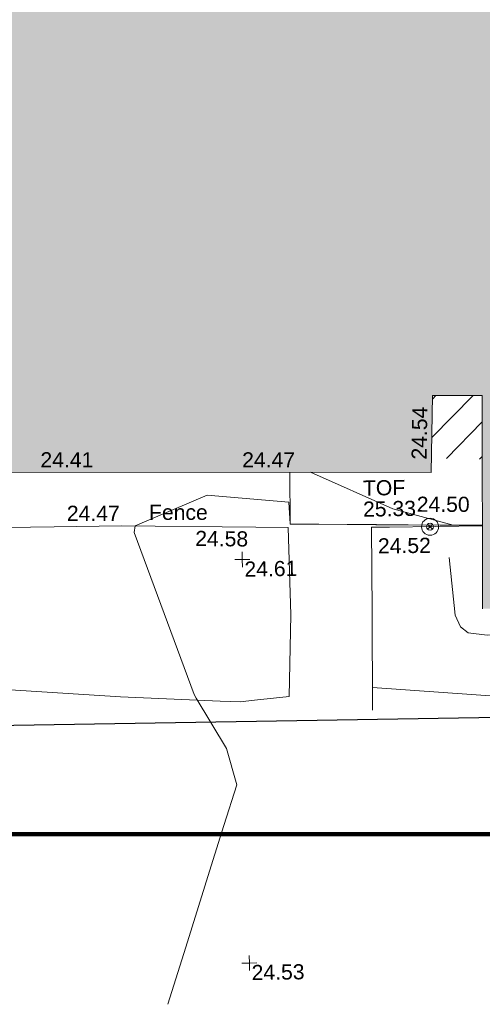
# Model space of a CAD drawing. Header units: millimetres. Extents: x -287732 to 520720, y -88450 to 287754.
# Tile 66 of 256: x -96322 to -84856, y -78039 to -53643. Entities that reach past the tile are written whole.
import ezdxf

# ---------------------------------------------------------------- set-up
doc = ezdxf.new("R2010")
doc.units = ezdxf.units.MM
doc.linetypes.add('IMPORT-UG_ELEC_STREET LIGHTING_QLB2 _2_', pattern=[2700, 1500, -300.0000000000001, 0, -250, 150, -300.0000000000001, 0, -200])
for name, color, linetype, lineweight, true_color in [('00__TOPO__TOP_OF_FENCE_SYMBOL', 7, 'Continuous', 9, 0x666666), ('00_UAV_BUILDING_OUTLINE', 5, 'Continuous', 9, 0x0000ff), ('00_UAV_FENCE', 7, 'Continuous', 9, 0x264c2f), ('00_UAV_FORM_LINES', 7, 'Continuous', 9, 0x666666), ('00_UAV_LEVEL_SPOT', 7, 'Continuous', 9, 0x666666), ('00_UAV_TOP_OF_FENCE', 6, 'Continuous', 9, 0xff00ff), ('01_DTM_CONTOUR_MNR', 7, 'Continuous', 9, 0xa5a552), ('12333-PUM-2D-U-0001-C01 - Rev2_REVIT IMPORT_dwg', 7, 'Continuous', 9, 0x767676), ('A_RHA_Line', 7, 'Continuous', 9, 0x00a600), ('HATCHING', 4, 'Continuous', 9, 0x00ffff), ('PUM-SURVEY BOUNDARY_EXTENT', 190, 'Continuous', 25, 0x7f00ff)]:
    doc.layers.add(name, color=color, linetype=linetype, lineweight=lineweight, true_color=true_color)
doc.layers.add('00_UAV_SURFACE', color=7, linetype='Continuous', lineweight=9)
doc.layers.add('A_RHA_Detail', color=7, linetype='Continuous', lineweight=9)
doc.styles.add('Swis721 Lt BT_2', font='swissl.ttf', dxfattribs={"height": 375})

# ---------------------------------------------------------------- blocks, each defined once
blk = doc.blocks.new('12333-PUM-2D-U-0001-C01 - Rev2_REVIT IMPORT_dwg_MSL_Node_LineworkTOF-2077248-Site Location Plan Proposed')
at = {"layer": '00__TOPO__TOP_OF_FENCE_SYMBOL', "color": 254, "true_color": 0xcccccc, "flags": 128}
for points in [[(165.3591892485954, 165.3591892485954), (0, 0), (-165.3591892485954, 165.3591892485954)], [(165.3591892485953, -165.3591892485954), (0, 0), (-165.3591892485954, -165.3591892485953)]]:
    blk.add_lwpolyline(points, dxfattribs=at)
at = {"layer": '00__TOPO__TOP_OF_FENCE_SYMBOL', "color": 254, "true_color": 0xcccccc}
for radius in [562.5594001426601, 233.853208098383]:
    blk.add_circle((0, 0), radius, dxfattribs=at)
blk = doc.blocks.new('12333-PUM-2D-U-0001-C01 - Rev2_REVIT IMPORT_dwg_UAV-2077255-Site Location Plan Proposed')
at = {"layer": '00_UAV_LEVEL_SPOT', "color": 254, "true_color": 0xcccccc, "flags": 128}
for points in [[(0, -500.0000000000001), (0, 0), (-500.0000000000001, 0)], [(500.0000000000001, 0), (0, 0), (0, 500.0000000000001)]]:
    blk.add_lwpolyline(points, dxfattribs=at)
blk = doc.blocks.new('12333-PUM-2D-U-0001-C01 - Rev2_REVIT IMPORT_dwg_MGS62954_T2_Galway_ITM_3d_Rev1-2077680-Site Location Plan Proposed')
at = {"layer": '00_UAV_FENCE', "color": 254, "true_color": 0xcccccc, "flags": 128}
for points in [[(533811104.959492, 725486585.7881994), (533811175.9594919, 725488610.7881994), (533811149.9594918, 725490774.7881994), (533810345.8404023, 725490797.1789246), (533807019.9594918, 725490889.7881994), (533805348.5176394, 725490892.701811), (533803577.9594919, 725490895.7881993), (533800349.3095831, 725490962.0576967), (533799923.9594918, 725490970.7881994), (533796138.454769, 725491023.7099924)], [(533813161.9593904, 725486206.7869415), (533813193.9598997, 725488646.7932326), (533813212.9593901, 725490740.7869414), (533813664.5362238, 725490738.3129045), (533815960.3244005, 725490725.7350568)]]:
    blk.add_lwpolyline(points, dxfattribs=at)
at = {"layer": '00_UAV_FORM_LINES', "color": 254, "true_color": 0xcccccc, "flags": 128}
for points in [[(533815124.9595, 725489955.7880001), (533815253.9595001, 725488524.788), (533815373.9595002, 725488239.7880001), (533815560.9595, 725488088.7880001), (533816035.9595001, 725488017.7880001), (533820435.9595, 725488015.788), (533820564.9595001, 725488062.7880002), (533820642.9595, 725488247.7880001), (533820788.9595, 725490339.7880001)], [(533794750.8111495, 725487179.853159), (533797411.5655001, 725487175.5845002), (533801850.5655, 725487064.5845002), (533806920.5655, 725486647.5845001), (533809393.5655001, 725486497.5845001), (533809883.5655002, 725486477.5845002), (533810238.5655, 725486510.5845001), (533811104.959492, 725486585.7881994)], [(533813169.4039645, 725486774.4292417), (533816671.9595, 725486462.7880001), (533820450.9595, 725486527.7880002), (533821297.9595002, 725486471.7880001), (533824522.9595, 725486527.7880002), (533826171.9594918, 725487008.7881993)]]:
    blk.add_lwpolyline(points, dxfattribs=at)
at = {"layer": '00_UAV_SURFACE', "color": 254, "true_color": 0xcccccc, "flags": 128}
blk.add_lwpolyline([(533811213.9292477, 725492139.4633039), (533811204.9594918, 725490856.7881993), (533813338.9594918, 725490808.7881993), (533814921.0192175, 725490767.2861083), (533815244.9594918, 725490758.7881993), (533815960.6766946, 725490747.3961611)], dxfattribs=at)
at = {"layer": '01_DTM_CONTOUR_MNR', "color": 254, "true_color": 0xcccccc, "flags": 128}
blk.add_lwpolyline([(533807960.7265759, 725479012.179727), (533808430.0000002, 725480420), (533809096.6666667, 725482420.0000001), (533809430.0000002, 725483420.0000001), (533809763.3333335, 725484420), (533809525.3669725, 725485324.6330276), (533808797.309719, 725486582.64637), (533808748.6158999, 725486673.7341169), (533807331.9910856, 725490719.0048859), (533807360.0000001, 725490880.0000001), (533809160.3070102, 725491609.3100225), (533811177.7264984, 725491403.0883782), (533811200.0000001, 725490860), (533813321.1130832, 725490799.8301216), (533815240, 725490760), (533813748.1797935, 725491185.643723), (533811728.9173644, 725492130.2571841)], dxfattribs=at)
at = {"xscale": 0.375, "yscale": 0.375, "zscale": 0.375}
for name, p in [('12333-PUM-2D-U-0001-C01 - Rev2_REVIT IMPORT_dwg_MSL_Node_LineworkTOF-2077248-Site Location Plan Proposed', (533814665.5524937, 725490729.9757774)), ('12333-PUM-2D-U-0001-C01 - Rev2_REVIT IMPORT_dwg_UAV-2077255-Site Location Plan Proposed', (533810000.0000001, 725490000)), ('12333-PUM-2D-U-0001-C01 - Rev2_REVIT IMPORT_dwg_UAV-2077255-Site Location Plan Proposed', (533810000.0000001, 725480000))]:
    blk.add_blockref(name, p, dxfattribs=at)
at = {"layer": '00_UAV_BUILDING_OUTLINE', "color": 251, "true_color": 0x666666, "char_height": 375, "width": 1495.902363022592, "attachment_point": 1, "line_spacing_factor": 1.005061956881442, "style": 'Swis721 Lt BT_2'}
for s, insert, rotation in [('24.54', (533814235.1728937, 725492404.8938239), 88.13101144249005), ('24.41', (533805043.3786805, 725492745.0790985), 358.97586834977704), ('24.47', (533810042.1271614, 725492655.7196059), 358.9758683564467)]:
    blk.add_mtext(s, dxfattribs=dict(at, insert=insert, rotation=rotation))
at = {"layer": '00_UAV_FENCE', "color": 251, "true_color": 0x666666, "char_height": 375, "attachment_point": 1, "line_spacing_factor": 1.005061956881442, "style": 'Swis721 Lt BT_2'}
for s, insert, width, rotation in [('24.47', (533805675.4749898, 725491407.8712183), 1495.902363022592, 358.9441595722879), ('Fence', (533807711.567059, 725491397.3575385), 1681.10932225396, 358.9441595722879), ('24.58', (533808848.2257665, 725490729.9432225), 1495.902363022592, 358.4050090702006), ('24.52', (533813367.781837, 725490465.724045), 1495.902363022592, 359.6860989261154)]:
    blk.add_mtext(s, dxfattribs=dict(at, insert=insert, width=width, rotation=rotation))
at = {"layer": '00_UAV_LEVEL_SPOT', "char_height": 375, "width": 1495.902363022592, "attachment_point": 1, "line_spacing_factor": 1.005061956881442, "style": 'Swis721 Lt BT_2'}
for s, insert in [('24.61', (533810048.475159, 725489946.7845222)), ('24.53', (533810051.8765643, 725479949.1441548))]:
    blk.add_mtext(s, dxfattribs=dict(at, insert=insert))
at = {"layer": '00_UAV_SURFACE', "color": 251, "true_color": 0x666666, "insert": (533814350.5998384, 725491480.6782527), "char_height": 375, "width": 1495.902363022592, "attachment_point": 1, "rotation": 358.8966516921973, "line_spacing_factor": 1.005061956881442, "style": 'Swis721 Lt BT_2'}
blk.add_mtext('24.50', dxfattribs=at)
at = {"layer": '00_UAV_TOP_OF_FENCE', "color": 251, "true_color": 0x666666, "char_height": 375, "attachment_point": 1, "line_spacing_factor": 1.005061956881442, "style": 'Swis721 Lt BT_2'}
for s, insert, width in [('TOF', (533813018.7499455, 725491903.238322), 1163.479615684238), ('25.33', (533813013.4823567, 725491382.0853605), 1495.902363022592)]:
    blk.add_mtext(s, dxfattribs=dict(at, insert=insert, width=width))
blk = doc.blocks.new('12333-PUM-2D-U-0001-C01 - Rev2_REVIT IMPORT_dwg-1620468-Site Location Plan Proposed')
at = {"layer": 'HATCHING', "true_color": 0xaaffff}
h = blk.add_hatch(dxfattribs=at)
h.set_pattern_fill('FP_16', color=131, style=0, pattern_type=2)
h.set_pattern_definition([(45, (-537532529.603, -725615860.767), (-441.9417382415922, 441.9417382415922), [])])
h.paths.add_polyline_path([(234369.3064911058, -125658.9338086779), (234446.6599045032, -122988.9117227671), (179388.3096446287, -122003.5679794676), (179363.6978377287, -123640.9009863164), (206293.8363412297, -124628.9075685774), (206290.5501528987, -124569.7561786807), (206938.2501529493, -124569.7561787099), (206947.4397099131, -124652.8868151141), (233013.1992122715, -125609.1812640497)])
h.paths.add_polyline_path([(174907.5235319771, -123477.4139123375), (174933.3096446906, -121891.5679794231), (173702.3096448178, -121877.5679794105), (173651.6077028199, -123431.3371680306), (174905.6298136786, -123477.3444360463)])
h.paths.add_polyline_path([(159721.547328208, -122920.27439204), (159904.4517912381, -111903.0328667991), (158563.2467851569, -111879.2436715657), (158589.0357870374, -109772.8185664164), (158373.9253990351, -109775.6867047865), (158370.3491470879, -109980.5700416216), (155694.9248368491, -109935.2903896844), (155692.2158924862, -109709.7195192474), (155494.3143352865, -109721.1920731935), (155485.028390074, -109936.3912852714), (152807.4510505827, -109884.8893472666), (152795.3959974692, -109655.224887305), (152583.1537481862, -109660.9611641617), (152592.3323282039, -109881.1344360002), (149925.833717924, -109814.5441086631), (149912.9167954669, -109603.598394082), (149694.9003951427, -109605.0531130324), (149691.1019497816, -109814.7765384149), (147017.0765653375, -109763.7715637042), (147021.8331777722, -109560.5763164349), (146818.1953435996, -109554.8400395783), (146814.5737411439, -109762.3215053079), (144110.6318125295, -109713.0393818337), (144114.4568605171, -109486.0507021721), (143925.6776563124, -109487.438783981), (143931.4139329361, -110115.5611180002), (142484.0399683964, -110116.1256450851), (142244.9157206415, -119793.7719020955), (129330.9157206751, -119500.7719020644), (129347.2801056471, -121063.1336257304), (126956.406162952, -120953.7411768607), (126960.4964415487, -121718.3446688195), (159714.9884226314, -122920.0337604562)])
h.paths.add_polyline_path([(122525.9895288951, -121555.6525230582), (122533.2801053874, -120943.1336255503), (89020.51079507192, -120326.4114062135), (121594.2501528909, -121521.4690881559), (121600.900532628, -121140.7561787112), (121937.150152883, -121140.756178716), (121930.4997731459, -121521.7561786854), (121609.1773617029, -121522.016734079), (122522.5907249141, -121555.5278285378)])
h.paths.add_polyline_path([(150931.250152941, -118397.5561787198), (150784.3126787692, -118238.6011476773), (150969.3501528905, -118016.5561786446), (151150.1291055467, -118251.6368769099)])
h.paths.add_polyline_path([(144835.2501529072, -115197.1561787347), (144568.5501529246, -115044.7561786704), (144682.8501528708, -114816.1561787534), (144987.6501529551, -114892.3561786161), (144908.4833747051, -115050.6897351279)])
at = {"layer": 'PUM-SURVEY BOUNDARY_EXTENT', "color": 201, "true_color": 0xd4aaff, "flags": 128}
blk.add_lwpolyline([(-21906.01273755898, -123457.4223580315), (-2098.168207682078, -126030.8676029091), (83005.28964062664, -129779.4166909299), (238850.3501530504, -129934.3561786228), (250219.884756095, -124846.6959691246)], dxfattribs=at)
blk.add_blockref('12333-PUM-2D-U-0001-C01 - Rev2_REVIT IMPORT_dwg_MGS62954_T2_Galway_ITM_3d_Rev1-2077680-Site Location Plan Proposed', (-533641079.6498471, -725615854.3561786))

msp = doc.modelspace()

# ---------------------------------------------------------------- hatches: boundary and pattern name
at = {"layer": 'A_RHA_Detail', "true_color": 0xc0c0c0}
h = msp.add_hatch(color=9, dxfattribs=at)
h.paths.add_polyline_path([(-80880.60083809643, -68502.79057078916), (-80400.865924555, -68483.41509113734), (-80400.865924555, -62984.64684185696), (-24474.85765177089, -63009.32043784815), (-24456.14471271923, -50840.30023858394), (-36622.55041039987, -50831.65104353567), (-36622.55041039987, -44228.57792613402), (-50959.0526582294, -44218.38599194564), (-50959.0526582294, -42573.78171514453), (-54563.9325804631, -42571.21897729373), (-54565.69773352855, -45054.17447474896), (-92408.82109321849, -45027.27149621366), (-92411.78875845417, -49201.74309222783), (-100061.9988811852, -49201.74309222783), (-100052.2214449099, -64852.82557838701), (-86120.90825229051, -64852.82557838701), (-86092.1662649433, -62957.90041523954), (-84861.10047608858, -62957.90041523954), (-84854.79052929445, -68240.109737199), (-80870.60226892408, -68240.10973722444)])
h.paths.add_polyline_path([(-137238.9269902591, -68461.9384092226), (-132719.7426408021, -68433.0633692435), (-132847.0731201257, -62850.04282283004), (-130454.6837966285, -62916.63108078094), (-130498.2830220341, -61355.85393642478), (-117581.136331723, -61423.42893438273), (-117492.3908565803, -49183.91309190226), (-125136.5200282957, -49178.47881952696), (-125133.572703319, -45032.61887136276), (-163007.1824077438, -45005.6942194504), (-163007.1824076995, -44090.2963411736), (-163123.8521269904, -44090.21339942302), (-163122.6389897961, -42383.75184302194), (-166563.8543419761, -42383.75184298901), (-166565.034908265, -44044.39824208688), (-193158.4656786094, -44025.49275805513), (-193195.152889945, -62863.65652504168), (-137269.7106414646, -62916.63108078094), (-137254.3708868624, -65679.90523788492)])
h.paths.add_polyline_path([(120310.9497607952, -32334.28230164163), (120312.4652266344, -31610.73011961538), (133451.2244789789, -31638.24899384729), (133469.2230092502, -19717.98315780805), (121295.7536929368, -19692.48606430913), (121319.8434528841, -8190.941560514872), (112277.0825930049, -8172.001674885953), (112263.1770823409, -14811.1234547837), (78285.85310969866, -14739.95861438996), (78292.82277619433, -8167.077575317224), (75241.99098605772, -8160.673431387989), (69355.76844233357, -8152.931592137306), (69353.6659720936, -9156.74635762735), (68372.60878945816, -9154.691552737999), (68372.60878945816, -13705.52853215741), (69333.7233474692, -13707.54156770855), (69325.07112547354, -16249.53369228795), (66623.4489111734, -16249.53369228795), (66619.79243935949, -17995.29925530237), (65989.07757494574, -17995.2992552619), (65985.44262772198, -19730.78799483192), (57152.23993377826, -19712.28702421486), (57127.42535098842, -31559.89463417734), (70277.87165424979, -31587.43801817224), (70277.87165431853, -32271.7414715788), (78263.96947909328, -32285.12944888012), (78266.62661740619, -31019.79372153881), (112335.8856506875, -31091.15111860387), (112335.8856506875, -32317.57330553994), (119781.4233959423, -32333.17321913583)])
h.paths.add_polyline_path([(7503.717409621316, -1791.439263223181), (15482.43097392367, -674.0213231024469), (15484.0826588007, 148.1327206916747), (56188.28042539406, 205.5276654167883), (56155.84326007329, 14338.3166313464), (18016.62665935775, 14236.48149539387), (17967.9025208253, 34313.18372071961), (21727.10644863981, 34324.0692624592), (21708.90974962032, 40608.10218321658), (18009.66447159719, 40608.10218321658), (17995.54603706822, 45483.75063442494), (9770.084204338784, 45420.6329473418), (3966.213879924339, 45446.76585222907), (3984.771235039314, 14176.56786832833), (1023.062455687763, 14176.56786837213), (-276.5134647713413, 14190.52623461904), (-231.6790044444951, 5968.135265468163), (-226.4491536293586, 193.7444677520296), (553.0869992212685, 183.4716499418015), (7477.609307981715, 143.2867586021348), (7488.638446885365, -674.0213231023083)])
h.paths.add_polyline_path([(77755.59663317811, 53.47451145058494), (77729.51881611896, 1699.844979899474), (94464.47132486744, 1659.976083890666), (94606.37913471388, 17991.390236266), (88810.4190114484, 18015.03260816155), (88799.89418497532, 14436.74271609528), (69413.88950349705, 14457.8773889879), (69377.35724448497, 99.62816357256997), (75241.99098605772, 67.32134432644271)])
h.paths.add_polyline_path([(61252.12079701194, 46453.95617366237), (105774.7348988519, 46472.68783506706), (105768.2642198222, 61852.61234306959), (92285.13876309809, 61852.61234306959), (92308.59670399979, 65784.30757140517), (96107.4668000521, 65767.60445243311), (96059.68081117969, 75209.20847378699), (101084.8427276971, 75071.88872764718), (104988.0046543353, 74765.36560406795), (108403.6894220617, 74363.8408943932), (112009.2703903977, 73787.25420861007), (115645.3524815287, 73049.69667206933), (116890.8108051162, 72761.69136252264), (120208.9929833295, 71893.18353872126), (120865.241739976, 71703.68484519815), (124135.6329506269, 70669.67317906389), (127435.6253142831, 69480.50055823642), (127820.4368670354, 69394.93141813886), (128274.3081769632, 69331.69585753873), (128731.8791144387, 69306.66104516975), (129189.9401488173, 69320.00258290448), (129645.2782985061, 69371.62688826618), (130094.6997111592, 69461.17185603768), (130535.0520071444, 69588.00939074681), (130963.246434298, 69751.24981927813), (131376.2795165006, 69949.74812590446), (131771.2541232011, 70182.11198903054), (132162.5575600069, 70460.5404660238), (132496.0921583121, 70741.69081113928), (132820.871367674, 71064.98072578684), (133117.4593294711, 71414.31364272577), (133383.77568926, 71787.23923950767), (133616.5473239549, 72178.5372844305), (133817.1647262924, 72590.54524898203), (133982.6025969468, 73017.89547513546), (134111.7005086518, 73457.59040801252), (134203.5529320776, 73906.54590458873), (134257.5155883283, 74361.61286216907), (134272.5462649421, 74819.5993153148), (134250.5259875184, 75277.29281745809), (134189.6227572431, 75731.48297747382), (134090.9274700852, 76178.98397757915), (133955.1324028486, 76616.65691993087), (133783.1900598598, 77041.43184345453), (133576.3064937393, 77450.32925647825), (133335.932843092, 77840.48103920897), (133063.7551572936, 78209.15055532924), (132761.6825665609, 78553.75185442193), (132431.8338935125, 78871.8678050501), (132076.5227905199, 79161.26705197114), (131698.2415080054, 79419.91966861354), (131299.6434187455, 79646.01139197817), (131093.5942456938, 79746.34209763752), (132146.0467355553, 83110.22226145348), (122787.7632953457, 86282.54285518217), (121604.3555412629, 82800.3591886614), (117095.9864227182, 83870.84033785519), (116841.9598400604, 83526.35449572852), (116120.5435466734, 91221.93611972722), (110237.7341284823, 91274.27491021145), (110194.3680786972, 90435.39030214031), (104988.0046543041, 90486.49901390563), (104973.2761846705, 94309.82427956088), (103746.1314668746, 94309.8242795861), (103839.9937121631, 122852.1474271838), (96365.09202306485, 122931.9599470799), (96350.3400238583, 123952.4168585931), (104555.5505249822, 123902.1925226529), (104607.3234458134, 120248.5396156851), (125502.5015002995, 120134.1933400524), (125662.0200253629, 137657.3796882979), (114479.5865733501, 137699.2256881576), (114382.306264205, 129149.9458158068), (104644.159003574, 129187.9975073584), (104577.9931702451, 126217.3903144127), (101184.4926406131, 126159.1566967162), (101264.6166812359, 135959.2655565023), (89967.23178808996, 135988.8856164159), (89927.63362986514, 125823.6463181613), (93630.53562302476, 125840.7948842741), (93580.65688892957, 122931.9599470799), (88697.38835376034, 122904.7310126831), (88679.3898954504, 95739.09143775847), (86378.25848996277, 95739.09143775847), (86378.18187189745, 96178.1008337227), (83279.50743284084, 96200.92083327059), (83273.62493422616, 95735.74732133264), (70169.67509619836, 95733.22421950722), (70166.26842742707, 96272.07409347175), (66674.99731294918, 96257.14073655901), (66654.74538556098, 95755.71092136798), (65784.77231079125, 95755.71092136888), (65887.65094984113, 117470.630565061), (53473.3427162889, 117487.9046429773), (53434.44066309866, 98570.46349063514), (40649.41626916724, 98570.46349063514), (40610.16711559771, 94406.01479078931), (38853.82372868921, 94410.36303440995), (38848.65589191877, 89463.65332729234), (40612.46601912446, 89518.45976927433), (40665.38257362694, 86257.73741128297), (38372.19584460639, 86305.72309285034), (38369.79374539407, 76901.0507917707), (50937.9512507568, 76944.40198294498), (50922.88567286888, 74598.78180889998), (56484.9061132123, 74588.85093771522), (56484.9061132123, 75194.85181995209), (92465.4037153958, 75233.0258166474), (92645.92783662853, 71766.64845094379), (89810.55521366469, 69362.83965827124), (85313.16173974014, 69360.94750420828), (85313.16173974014, 66907.4050808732), (75210.14498263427, 66903.15451589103), (75210.14498263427, 63815.70944550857), (70819.40014309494, 63815.70999200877), (70819.21601505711, 64253.35708059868), (69456.83415683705, 64253.35708059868), (69455.7195737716, 66901.99623166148), (61303.32856759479, 66898.5668068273), (61304.56054988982, 63970.32021231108), (70500.41048208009, 63970.32021219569), (70500.4088543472, 61852.59006207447), (61245.6438848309, 61848.69637488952), (61252.03558504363, 46656.49344428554)])
h.paths.add_polyline_path([(-17153.16561239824, 48569.32684293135), (-17153.16561224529, 60770.38083685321), (-29362.88357759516, 60774.70428694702), (-29362.88357759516, 67399.20394580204), (-43507.24466814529, 67405.01911303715), (-43488.5313307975, 69093.07334175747), (-45766.41866231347, 69109.32868388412), (-45794.3462003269, 67405.01911303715), (-47272.11273194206, 67404.2124544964), (-47272.44887633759, 66454.91798908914), (-86004.56386332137, 66468.63299519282), (-86006.66970787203, 60521.58362721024), (-92662.87722510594, 60521.58362721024), (-92665.2138765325, 50184.35611932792), (-79752.0168396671, 50179.78309939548), (-79752.016597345, 48591.4932381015), (-17157.7163123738, 48569.32845417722)])
h.paths.add_polyline_path([(-201056.4185878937, 48628.75479108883), (-138377.9751621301, 48634.64535779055), (-138377.9751621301, 50133.28201003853), (-125467.710581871, 50134.49626164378), (-125468.6909603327, 60566.1903686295), (-132186.8595614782, 60565.86652591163), (-132187.4203588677, 66533.0197876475), (-170643.3098734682, 66805.61809689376), (-170643.3098732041, 67738.78475848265), (-200340.0100486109, 67488.93693764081), (-200348.7171487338, 60827.78025104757), (-201057.5650552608, 60827.71357558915), (-201056.6510294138, 51102.04313372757)])
h.paths.add_polyline_path([(-240051.5126725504, 54769.19491160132), (-239444.490259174, 54811.10754483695), (-239186.5396223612, 54841.92927608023), (-238764.8191577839, 54940.98166103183), (-238382.4735933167, 55122.46891388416), (-237990.3402229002, 55354.87497234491), (-237269.2031023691, 55936.21515020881), (-237032.4836384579, 56225.56611516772), (-236793.0039602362, 56569.31473944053), (-236554.5880578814, 57004.26389721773), (-236432.7219585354, 57267.46508908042), (-236300.081527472, 57753.26238983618), (-236250.7285154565, 58017.17885684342), (-236235.6490609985, 58516.21786804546), (-236233.2538429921, 58987.85640053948), (-236213.7029795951, 59823.48083769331), (-236363.8287855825, 59820.86038205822), (-236634.0279869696, 60698.06075827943), (-236391.9547756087, 61432.19726339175), (-236225.4740089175, 61435.10319600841), (-236201.6036569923, 62637.68779596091), (-232563.5271750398, 62639.28734435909), (-232563.5271750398, 63049.03842404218), (-232732.1945866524, 63049.15302218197), (-232860.1521277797, 63457.95890274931), (-232731.606808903, 63914.24862697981), (-232560.8209656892, 63914.24862697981), (-232515.1276847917, 70598.00033009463), (-240628.6947849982, 70598.85496273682), (-240629.7923196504, 72350.98321577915), (-246412.6011212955, 72347.36085933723), (-246412.6011212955, 70616.45923936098), (-254449.5805725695, 70618.60952619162), (-254454.637144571, 70754.06491720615), (-254469.7140363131, 73191.66276250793), (-263883.2532625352, 73267.83063688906), (-263902.4181505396, 68260.74348553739), (-263714.8217520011, 68259.82096572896), (-263552.9672900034, 67819.65434396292), (-263719.0883117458, 67392.2068408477), (-263913.6298699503, 67392.20684284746), (-263956.7001913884, 58633.76423459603), (-260181.1963171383, 58611.22607638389), (-260192.3146983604, 56354.25111579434), (-257184.684388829, 56339.46086021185), (-257213.4419957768, 57092.93866021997), (-257338.5163846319, 57093.27331223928), (-257471.0109294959, 57531.74572308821), (-257338.5163845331, 58062.22513696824), (-257203.4956297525, 58064.06881289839), (-257173.5751889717, 58598.54056692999), (-256478.2273617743, 58575.27357994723), (-256478.2273617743, 58788.51859473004), (-256013.0091299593, 58911.92701534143), (-255397.0786664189, 58780.99767617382), (-255397.0786664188, 58595.982422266), (-243809.885361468, 58585.92793201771), (-243805.3570672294, 58352.04527760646), (-243740.939469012, 57884.52572680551), (-243619.0830608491, 57421.84877545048), (-243424.3877545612, 56943.65915412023), (-243247.1437899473, 56608.24157713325), (-243003.0710579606, 56249.99021479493), (-242732.2093200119, 55932.75703082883), (-242371.7230178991, 55603.12658811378), (-242141.255125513, 55424.88676767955), (-241804.9643037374, 55216.88439822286), (-241529.4640827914, 55077.02869055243), (-241100.6275144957, 54917.18295003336), (-240836.2134980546, 54840.82833176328), (-240453.4486195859, 54788.60784130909), (-240218.9578693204, 54777.28227442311)])
h.paths.add_polyline_path([(40276.69022552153, 59895.36417752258), (40328.62676029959, 69196.9439153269), (36588.99968785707, 69217.8245910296), (36619.46637569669, 74674.25962428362), (32264.36460078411, 74687.02318924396), (32233.48293867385, 69156.26826306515), (11916.69390495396, 69269.70959686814), (11966.66200111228, 78218.75165974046), (29087.509017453, 78123.15526808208), (29143.44567205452, 88141.1370047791), (15719.348796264, 88216.09212953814), (15732.60379610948, 90589.9978889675), (4594.294101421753, 90652.19003489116), (4525.129359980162, 78265.12250449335), (10096.76365553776, 78234.01258731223), (10077.43887221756, 74773.03821910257), (4547.641142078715, 74803.91453678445), (4465.579974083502, 60107.1600234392), (19125.89094760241, 60025.30234268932), (19139.86249374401, 62527.53804644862), (31738.59196305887, 62457.19146404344), (31724.55430858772, 59943.11609815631), (38369.79364225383, 59906.01157293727)])
h.paths.add_polyline_path([(-246083.0241259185, 72334.29150213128), (-246083.0594797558, 72334.30275087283), (-246208.2905500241, 72334.29150213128)])
h.paths.add_polyline_path([(-114575.3004830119, 112178.0758695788), (-114575.3246435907, 112178.0758695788), (-114707.2752166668, 115801.5811617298)])
h.paths.add_polyline_path([(-154699.9178765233, 101760.4080976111), (-114382.050333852, 101776.0542914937), (-114382.050333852, 106926.9360164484), (-113755.641395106, 106927.1792101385), (-113757.5507412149, 111847.2721531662), (-114431.6837526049, 111847.2721531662), (-114431.8097758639, 112178.0758695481), (-114575.3004830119, 112178.0758695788), (-114578.9984943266, 121707.2390833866), (-123056.9849702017, 121707.2390833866), (-123068.8201032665, 156452.7036899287), (-119381.2340625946, 156454.1348067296), (-119381.2340625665, 160165.8597952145), (-115501.031452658, 160167.3662801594), (-115503.3750945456, 166206.5793118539), (-132411.7987151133, 166599.6604729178), (-132411.8243278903, 166665.6603411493), (-135275.0124468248, 166664.5490317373), (-135275.0124468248, 166628.1883101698), (-135911.3205076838, 166628.1944502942), (-135911.3479256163, 166352.1604668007), (-152521.1633846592, 166345.7146753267), (-152518.3680955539, 159142.6836790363), (-150699.3133726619, 159117.9265656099), (-150758.5477087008, 122560.691203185), (-151059.2005266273, 122560.691203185), (-151061.0981347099, 121302.4374932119), (-154138.3148337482, 121372.6012653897), (-154138.3148337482, 121865.1834517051), (-154704.3888425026, 121867.2611370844), (-154688.5451973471, 119352.3937021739), (-154745.5933227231, 119352.3715636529), (-154745.5763474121, 118722.1532660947), (-160794.1544526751, 118748.7442832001), (-160794.1544526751, 119410.5425977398), (-163852.1622693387, 119422.408321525), (-163855.0715294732, 118762.2003111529), (-167568.6765459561, 118778.5256058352), (-166634.6619849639, 124395.1277019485), (-166930.050559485, 124500.0918161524), (-167568.6765459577, 124707.6250903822), (-168028.2173235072, 124841.3808647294), (-168630.5006276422, 124991.3056740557), (-169238.2056069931, 125117.4693074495), (-169850.3952285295, 125219.6772876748), (-170466.1255403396, 125297.7720169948), (-171089.11025998, 125351.8553033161), (-171704.4065937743, 125381.1774255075), (-172325.0479971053, 125386.3595015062), (-172782.2248668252, 125374.5832362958), (-173401.7764235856, 125337.4554476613), (-174109.844898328, 125263.4341236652), (-174634.1213722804, 125190.4100126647), (-175245.0145766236, 125080.719099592), (-176047.1958093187, 124895.7675260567), (-176665.4852587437, 124724.7228134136), (-177045.3001228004, 124609.1129151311), (-177631.5127792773, 124405.2077276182), (-176665.4852586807, 118818.5158794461), (-177558.9402083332, 118822.4435768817), (-177662.2853368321, 125263.4341236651), (-176365.3912351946, 126542.9270807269), (-159462.2970490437, 126319.910391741), (-157057.7396790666, 128609.0850976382), (-157060.6673204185, 136153.1661957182), (-158638.8016610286, 137740.2441626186), (-159352.3735831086, 137740.2441626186), (-161634.4140634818, 140201.1078539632), (-168727.9404945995, 140256.8191146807), (-171035.0401161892, 137942.8847305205), (-174184.1459014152, 137942.8847305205), (-176460.1167434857, 140292.2858551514), (-177341.6856934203, 140292.2858551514), (-177341.7113613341, 140358.4281613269), (-183428.5803825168, 140356.0660244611), (-185921.6385985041, 137917.4639994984), (-185921.6385985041, 131757.3091155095), (-186906.8767412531, 131756.9267733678), (-187725.3914540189, 130809.9989183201), (-187724.058890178, 127376.1828148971), (-186481.0281350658, 126304.5577463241), (-186479.4846754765, 122327.2959175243), (-185176.2828158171, 121059.4673825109), (-180304.1129154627, 121059.4673824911), (-180304.1136492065, 118802.0484409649), (-193555.3706955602, 118802.0484409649), (-193555.368699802, 133117.8341649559), (-192593.6442938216, 133118.2073819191), (-192593.6442938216, 134200.8158367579), (-192224.6284783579, 134200.9592041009), (-192225.5653014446, 136615.0101267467), (-192595.0012460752, 136615.0101267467), (-192595.4357332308, 137734.4745165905), (-193589.2709668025, 137734.4746851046), (-193589.2685988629, 147474.570583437), (-193163.2062206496, 147492.8644732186), (-192765.7252967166, 147531.087133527), (-192359.9383250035, 147589.5931622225), (-192199.8207947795, 147616.5827294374), (-191882.7548926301, 147682.9245600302), (-191568.5380070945, 147761.6632019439), (-191257.654638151, 147852.677242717), (-190828.6072909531, 148002.2045655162), (-190647.7999969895, 148070.9514233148), (-190349.7690789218, 148197.8750094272), (-190056.9509284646, 148336.4013817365), (-189769.797051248, 148486.3169427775), (-189405.3590254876, 148698.0567944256), (-189132.906026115, 148873.2749095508), (-188867.542109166, 149059.0543929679), (-188609.6764469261, 149255.1087866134), (-188354.9814055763, 149465.3525772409), (-188079.6339208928, 149713.879248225), (-187884.9836199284, 149901.8220103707), (-187545.928247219, 150265.8040604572), (-187446.29984479, 150378.3960832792), (-187241.3270201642, 150629.2310214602), (-187046.3599558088, 150887.9197697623), (-186861.6992771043, 151154.0634500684), (-186546.1373636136, 151669.829875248), (-186524.4196769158, 151707.0632450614), (-163675.2898318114, 151669.829875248), (-163687.5843045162, 148134.07679455), (-157303.6541541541, 148136.492106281), (-157303.6541541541, 155759.91501608), (-157557.4317586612, 155765.0384228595), (-157555.9168973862, 166678.0466575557), (-187009.2021991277, 166699.7464767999), (-187013.0952111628, 162054.4009359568), (-188707.17754695, 162044.5925187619), (-188705.9961892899, 155021.5333641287), (-188737.9999316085, 154650.5326604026), (-188799.0133969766, 154283.1866125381), (-188857.2045401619, 154035.4341107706), (-188966.1106131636, 153679.3368924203), (-189102.6200311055, 153332.8820747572), (-189265.8911675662, 152998.2056672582), (-189454.9174011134, 152677.371060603), (-189645.2484685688, 152421.3220123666), (-189916.9563410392, 152104.2450531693), (-190212.7041973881, 151809.4634871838), (-190530.6686598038, 151538.7947471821), (-190868.8893671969, 151293.9075915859), (-191225.281078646, 151076.3118324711), (-191597.6465194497, 150887.3490191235), (-192092.8415776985, 150682.5621956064), (-192519.2468154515, 150561.8451365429), (-192903.8930791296, 150482.240889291), (-193187.215491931, 150440.8868273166), (-193594.1866364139, 150407.1257787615), (-193594.5952989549, 151459.9895227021), (-205369.2399268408, 151455.4201247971), (-205354.4523517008, 113350.0822379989), (-207187.1580384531, 113349.3710182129), (-207184.3024929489, 105991.0636522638), (-205312.8748221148, 105991.1901500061), (-205311.2362476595, 101769.6553082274), (-175488.6451201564, 101781.2285901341), (-175488.6451201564, 110889.6985621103), (-154703.4627663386, 110897.5679794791), (-154700.2792295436, 102691.5597281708)])
h.paths.add_polyline_path([(193735.9435693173, 113047.8274774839), (208865.0938716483, 114991.0266430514), (208976.1154123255, 114126.6471160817), (216447.8967332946, 115086.3281915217), (216038.7305308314, 118271.9702413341), (232648.5073383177, 120405.3421626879), (233425.993615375, 114352.0734369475), (240632.2017567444, 115277.6440988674), (239854.8412683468, 121329.9334727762), (256406.8682407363, 123455.8879629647), (257091.7572256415, 118089.1198988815), (264572.2871227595, 119040.8180953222), (261877.8350555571, 138524.7609215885), (259178.7147038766, 138221.6086035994), (259197.3483655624, 137439.0084132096), (254686.1480587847, 136897.0007612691), (255412.6810205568, 131314.8303176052), (240852.7447969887, 129522.4514056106), (239771.0426543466, 137918.8519126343), (240649.5822431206, 138010.1984551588), (240062.3063116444, 142776.6750342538), (239165.7694642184, 142685.0143484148), (237630.9646614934, 151018.3171732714), (266172.8791088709, 154560.7889781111), (271297.1876944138, 142612.4006970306), (276531.7397502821, 144861.098714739), (274941.5029779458, 148527.9037281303), (302074.5307653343, 160134.9084326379), (300215.9323773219, 164320.1841173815), (301528.1613272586, 164907.0997989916), (300405.1237791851, 167477.8916353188), (299016.6944531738, 166945.7181824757), (295626.7488506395, 174518.754428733), (294333.0289184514, 177537.1551681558), (287288.8475947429, 174518.754428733), (289427.6893504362, 169661.0163463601), (272956.7816584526, 162557.1203578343), (271943.2187787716, 164897.4305293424), (267016.3118217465, 162764.0369715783), (268502.3094164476, 159357.0430143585), (265200.4029574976, 157946.4096681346), (226856.416695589, 153146.7821792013), (227510.3041274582, 148852.0205334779), (228280.9873165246, 141179.0007483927), (227302.3544112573, 141050.281300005), (227895.3788235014, 136433.1758633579), (228748.5501749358, 136523.8855003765), (229602.3077302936, 128023.7667641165), (217691.2359889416, 126493.8999679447), (217642.3600127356, 126874.433267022), (215138.5007311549, 126552.8357430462), (215194.9980427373, 126112.965074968), (215015.6132226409, 126089.924757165), (214840.9672575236, 127449.66446064), (192258.7012018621, 124549.1816390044), (193486.3576426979, 114991.0266430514)])
h.paths.add_polyline_path([(-78076.24187439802, 117605.5188722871), (-78076.23951902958, 117610.0871211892), (-78070.318122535, 129485.7330792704), (-74723.15926543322, 129478.385255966), (-74723.15926543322, 125435.7860624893), (-48015.64546086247, 125380.0246061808), (-47996.55031653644, 135872.5822179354), (-61198.15919578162, 135901.5630078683), (-74714.72264144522, 135923.5088764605), (-74723.6287602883, 131865.2975510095), (-78070.318122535, 131872.642169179), (-78062.97909487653, 149549.7689430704), (-58292.26570492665, 149541.5607197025), (-58292.26570491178, 148946.2407608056), (-37707.70924046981, 148937.6946533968), (-37703.30827430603, 159740.0672041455), (-44148.26955755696, 159742.7429641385), (-44148.26955755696, 162961.3319174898), (-49829.95437583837, 162961.3319174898), (-49830.92144130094, 160632.0129326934), (-78494.09026625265, 160643.9130440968), (-78494.09026625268, 161615.1537738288), (-78739.225852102, 161615.2555472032), (-78691.7919454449, 168187.9195488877), (-90844.57645036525, 168126.8149079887), (-90962.52567694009, 152686.7636277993), (-89064.97866809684, 152685.9758215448), (-89079.54115380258, 117610.0871211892), (-78374.80218507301, 117605.6428258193)])
h.paths.add_polyline_path([(69254.82576126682, 129235.9722870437), (69259.97086178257, 136167.789247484), (86068.0992678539, 136131.0235193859), (86008.66431381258, 164703.3084147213), (58789.63167882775, 164723.511581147), (58789.63167882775, 170119.2062865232), (54460.1632489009, 170122.4198087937), (54457.21717773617, 166153.279245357), (47042.2151650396, 166158.7829869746), (47041.10931533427, 164668.9097040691), (39173.27935198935, 164674.7495545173), (39172.83712618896, 164078.9539098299), (17014.87910992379, 164095.4005254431), (17002.38841206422, 147267.1142245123), (12659.63471563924, 147267.1142245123), (12653.60087534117, 139137.9291796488), (17031.41608901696, 139134.6797717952), (17024.5879174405, 129935.3194463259), (39191.34773726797, 129918.8662983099), (39191.34773726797, 129258.2867272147), (69014.0340609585, 129236.1510132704)])
h.paths.add_polyline_path([(39265.62356917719, 139467.8223435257), (33050.91021530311, 139484.1586867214), (33087.56357182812, 153427.9220784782), (39277.60130889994, 153411.6505991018), (39277.60130890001, 152830.3127277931), (43058.29603858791, 152820.3745823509), (43024.83899408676, 140092.5601633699), (39267.2657899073, 140092.5601633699)])
h.paths.add_polyline_path([(1979.548949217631, 189123.2414339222), (18699.10403225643, 189180.0465563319), (18678.46874730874, 195253.6675675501), (24349.02704561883, 195272.9334348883), (24334.96888372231, 199550.7690688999), (28829.78348974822, 199566.0403168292), (28798.3577216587, 208815.6446464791), (24334.949615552, 208806.151404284), (24333.90624841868, 209113.2475694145), (16811.59093053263, 209087.6903002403), (16806.58456499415, 208843.5909093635), (6772.293057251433, 208809.4991440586), (6797.166076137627, 201488.5780549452), (-8471.058649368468, 201436.7038490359), (-8471.058649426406, 200429.0172028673), (-11856.09020770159, 200417.5164702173), (-11823.72827009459, 190892.3684138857), (-7614.729360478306, 190906.6685966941), (-7614.729360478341, 190170.8290169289), (-4608.619189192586, 190169.2993656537), (-4608.238782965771, 190916.8832264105), (1973.379031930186, 190939.2444180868), (1977.122761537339, 189837.3456693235)])
h.paths.add_polyline_path([(-20506.22133143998, 190640.0286460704), (-20122.28942212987, 206347.1214480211), (-41550.34215551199, 207015.2557957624), (-41462.26177903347, 210449.6195896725), (-31391.41053372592, 210152.0276719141), (-31078.64493155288, 223862.5743669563), (-44305.08575743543, 224230.7972280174), (-44490.79956591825, 211865.5542346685), (-47510.12209648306, 211942.9901385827), (-47722.57925071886, 203659.0205614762), (-47076.06680548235, 203635.3001465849), (-47175.4684425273, 199531.9403872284), (-46801.21126120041, 199520.4703269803), (-46873.68175963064, 195478.5899481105), (-44600.40472248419, 195425.2559779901), (-44685.88459507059, 192243.2795180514), (-38073.99929115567, 192135.6564362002), (-38104.39995468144, 191126.972250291), (-21537.79264466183, 190668.5723412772)])
h.paths.add_polyline_path([(16801.02360973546, 195961.500137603), (9656.615133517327, 196015.1086063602), (9643.838150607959, 199513.9922857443), (11631.77992468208, 199485.8321209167), (11631.7920940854, 203322.2460456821), (16806.58456511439, 203391.4855728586), (16801.0407710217, 195984.4293109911)])
h.paths.add_polyline_path([(122084.9264926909, 200536.2570557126), (122088.1805162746, 206386.1947929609), (125211.1061638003, 206386.1947929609), (125211.1162733, 206645.8932837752), (126202.7098976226, 206645.8932838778), (126203.0204769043, 207041.0477229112), (130401.4034741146, 206979.0758390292), (130444.2691124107, 209883.280297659), (126202.8383603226, 209945.8832030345), (126203.0204769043, 214624.1281189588), (127364.791950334, 214624.1281190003), (127365.2106673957, 225380.2058567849), (126159.8599207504, 225380.2527798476), (126207.4133336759, 241475.3410923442), (119482.5411291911, 241495.8747898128), (119479.2041949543, 246182.0096278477), (109943.9121324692, 246175.2196735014), (109953.2702601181, 233033.381429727), (115000.5285021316, 233033.3814296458), (114999.579292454, 208653.4991933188), (112026.3032630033, 208653.4991933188), (112024.3519988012, 200538.6761891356), (122024.6079402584, 200536.2715596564)])
h.paths.add_polyline_path([(30087.05071580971, 200986.75440713), (38030.67179071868, 201028.6865660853), (38030.67179071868, 202922.9731660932), (38109.89531492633, 202923.3913649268), (38067.25569096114, 208827.6066631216), (38013.35839378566, 208827.6672237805), (38012.38630971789, 209012.5383931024), (30044.90685988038, 208970.480297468), (30076.83023715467, 202922.9203834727)])
h.paths.add_polyline_path([(195986.2599417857, 205661.5722736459), (202896.8751332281, 206052.0074670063), (202676.8862551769, 209945.7611691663), (195766.2710618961, 209555.3259759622)])
h.paths.add_polyline_path([(-91652.40581580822, 206392.6172135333), (-79454.24421187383, 206432.5105635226), (-79629.29258199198, 238245.6998510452), (-68904.21147484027, 238215.095164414), (-68918.55832832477, 246312.9061543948), (-68918.56040493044, 246314.0782553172), (-68756.515268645, 246312.9061543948), (-68755.20581930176, 246638.9786699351), (-79620.07671794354, 246651.3624133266), (-79606.5628449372, 247343.5411849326), (-82154.50636787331, 247318.0695596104), (-82154.50636787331, 247488.1275895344), (-91640.64698348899, 247472.5371040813), (-91638.72040628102, 246846.4753752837), (-131470.3702759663, 246641.42150215), (-131470.3702759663, 250159.5419305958), (-142857.1087886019, 250176.7939677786), (-142864.0554935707, 246220.0701029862), (-165118.8027587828, 246272.3986783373), (-165040.0492656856, 253907.936045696), (-178677.4727934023, 253929.5079730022), (-178699.5521575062, 238176.7234097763), (-138599.3373496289, 238209.4781454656), (-138548.4479938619, 206627.5237025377), (-126646.6702863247, 206572.2299428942), (-126666.6805510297, 234825.8818836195), (-124962.7180531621, 234825.9534805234), (-124969.0241559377, 234688.4891474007), (-91595.61129713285, 234664.3133306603), (-91650.87307429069, 207155.5994723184)])
h.paths.add_polyline_path([(142123.7078574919, 209113.5383730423), (152768.4446292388, 209127.3137314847), (152745.2992288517, 227012.63380935), (142100.5623961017, 226998.8584508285), (142121.8067345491, 210582.5602643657)])
h.paths.add_polyline_path([(168998.8561129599, 209274.9592350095), (169026.8416078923, 226860.3446540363), (161686.6780314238, 226876.6646907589), (161647.6783165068, 209291.3037608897), (168846.6177107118, 209275.2977201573)])
h.paths.add_polyline_path([(49761.46820719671, 218476.5678095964), (49794.00484360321, 223316.1680811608), (41274.07755982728, 223363.4010619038), (41273.58999769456, 223290.8795634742), (32187.30576796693, 223351.9666549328), (32202.10532419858, 225553.2987454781), (20081.83724695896, 225634.7833114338), (20035.26675877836, 218707.7438801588), (31566.33951793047, 218630.2204881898), (31566.12891731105, 218598.8950898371), (49750.1971391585, 218476.6435849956)])
h.paths.add_polyline_path([(162361.9830851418, 234154.05208666), (162366.6425722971, 241589.9129272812), (135261.102696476, 241630.986197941), (135249.088870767, 234197.8735112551), (160249.0277027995, 234157.4671671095)])
h.paths.add_polyline_path([(176458.8604389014, 246709.5724700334), (176516.2484477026, 252173.1529804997), (168884.2833866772, 252253.3171281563), (168934.86529241, 257068.9279575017), (164355.0504715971, 257117.0331241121), (164296.1746742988, 251511.808811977), (164416.8965511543, 251510.5407811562), (164367.8024342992, 246836.573754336), (171460.1142273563, 246762.0779818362)])

# ---------------------------------------------------------------- linework, layer by layer
at = {"layer": 'A_RHA_Line', "color": 7}
for p, q in [((-86120.99724985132, -64858.69308514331), (-86092.16626492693, -62957.9004152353)), ((-86092.16626492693, -62957.9004152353), (-84861.10941864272, -62950.41437059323)), ((-84861.10941864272, -62950.41437059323), (-84854.7905427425, -68240.10973719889)), ((-100052.2214448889, -64852.82557839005), (-86120.99724985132, -64858.69308514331))]:
    msp.add_line(p, q, dxfattribs=at)
at = {"layer": 'A_RHA_Line', "color": 1, "lineweight": 140, "true_color": 0xff0000}
msp.add_line((-217181.9150624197, -73821.34774565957), (190682.8806024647, -73821.3477456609), dxfattribs=at)

# ---------------------------------------------------------------- block references
at = {"layer": '12333-PUM-2D-U-0001-C01 - Rev2_REVIT IMPORT_dwg', "color": 254, "linetype": 'IMPORT-UG_ELEC_STREET LIGHTING_QLB2 _2_', "true_color": 0xffd4d4, "rotation": 0.9999999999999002}
msp.add_blockref('12333-PUM-2D-U-0001-C01 - Rev2_REVIT IMPORT_dwg-1620468-Site Location Plan Proposed', (-261895.0770586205, 55869.5817132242), dxfattribs=at)

doc.saveas('drawing.dxf')
